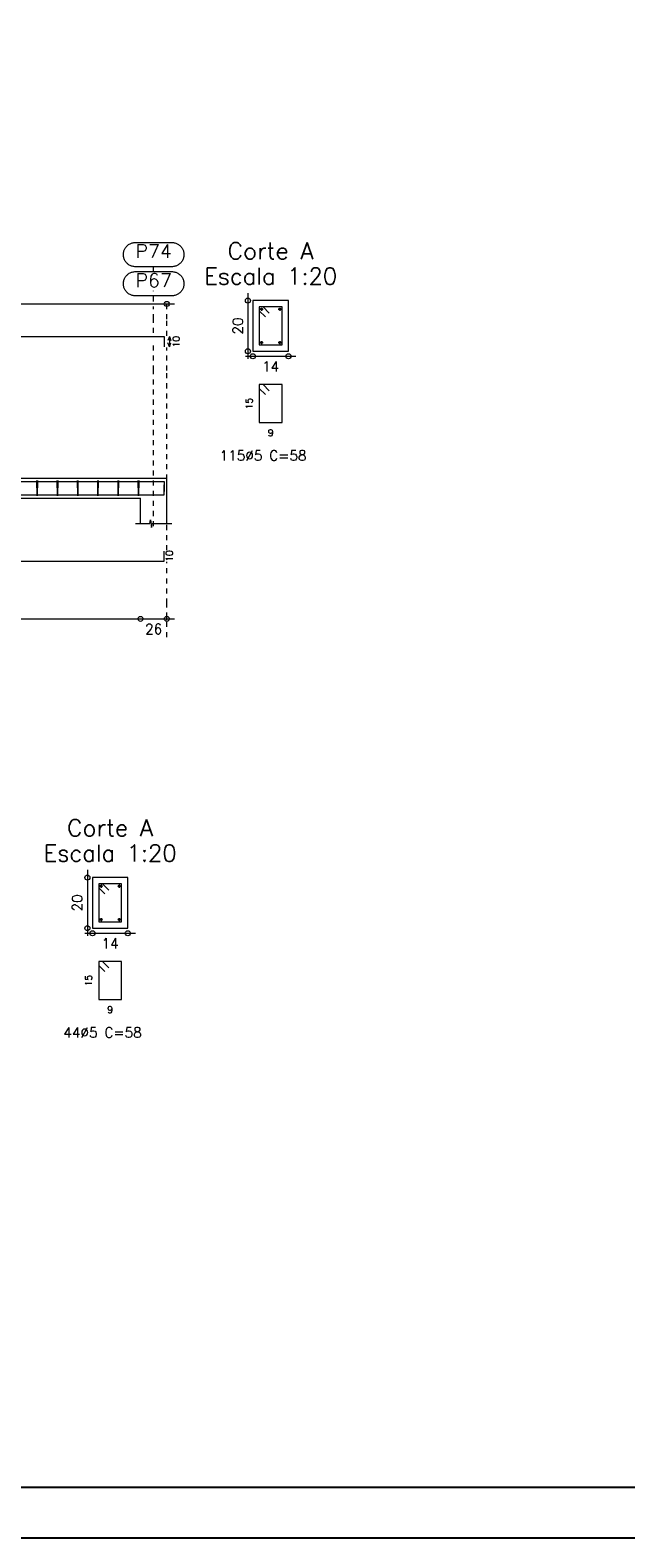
# Model space of a CAD drawing. Header units: millimetres. Extents: x -80 to 444, y 0 to 170.
# Tile 120 of 133: x 324 to 335, y 65 to 95. Entities that reach past the tile are written whole.
import ezdxf
from ezdxf.enums import TextEntityAlignment as Align

# ---------------------------------------------------------------- set-up
doc = ezdxf.new("R2010")
doc.units = ezdxf.units.MM
doc.linetypes.add('CYPE_PUNTO', pattern=[0.075, 0, -0.075])
for name, color, linetype, lineweight in [('ARM_COMPRIMENTOS', 3, 'Continuous', 0), ('ARM_DENTRO_VIGA', 4, 'Continuous', 15), ('ARM_ESTRIBOS', 3, 'Continuous', 0), ('COT_COTAS', 3, 'Continuous', 0), ('COT_EST', 3, 'Continuous', 0), ('COT_LIN_APOIOS', 2, 'CYPE_PUNTO', 0), ('COT_LIN_AUX_COTA', 2, 'CYPE_PUNTO', 0), ('REF_REFERENCIA', 3, 'Continuous', 0), ('SEC_CONTORNOS', 2, 'Continuous', 9), ('SEC_DIM_VIGA', 3, 'Continuous', 0), ('TEXTO_REF_NOME', 3, 'Continuous', 0), ('TEXTO_REF_REFERENCIA', 3, 'Continuous', 0)]:
    doc.layers.add(name, color=color, linetype=linetype, lineweight=lineweight)
doc.styles.add('CYPETXT', font='romans', dxfattribs={"height": 0.2})

msp = doc.modelspace()

# ---------------------------------------------------------------- linework, layer by layer
at = {"color": 2}
msp.add_lwpolyline([(270, 124.4), (270, 65), (354.1, 65), (354.1, 124.4)], close=True, dxfattribs=at)
at = {"color": 6}
msp.add_lwpolyline([(272.5, 123.4), (272.5, 66), (353.1, 66), (353.1, 123.4)], close=True, dxfattribs=at)
at = {"layer": 'ARM_COMPRIMENTOS'}
for p, q in [((326.2815, 88.7357), (326.2515, 88.6607)), ((326.2815, 88.5357), (326.2515, 88.6107)), ((326.2815, 88.7357), (326.3115, 88.6607)), ((326.2815, 88.7357), (326.2815, 88.5357)), ((326.2815, 88.5357), (326.3115, 88.6107))]:
    msp.add_line(p, q, dxfattribs=at)
at = {"layer": 'ARM_DENTRO_VIGA'}
for p, q in [((328.072, 89.2767), (328.132, 89.2767)), ((328.072, 89.2767), (328.132, 89.2767)), ((328.102, 89.3067), (328.102, 89.2467)), ((328.102, 89.3067), (328.102, 89.2467)), ((328.432, 89.2767), (328.492, 89.2767)), ((328.432, 89.2767), (328.492, 89.2767)), ((328.462, 89.3067), (328.462, 89.2467)), ((328.462, 89.3067), (328.462, 89.2467)), ((328.072, 88.6167), (328.132, 88.6167)), ((328.102, 88.6467), (328.102, 88.5867)), ((328.432, 88.6167), (328.492, 88.6167)), ((328.462, 88.6467), (328.462, 88.5867)), ((324.902, 77.8767), (324.962, 77.8767)), ((324.932, 77.9067), (324.932, 77.8467)), ((325.262, 77.8767), (325.322, 77.8767)), ((325.292, 77.9067), (325.292, 77.8467)), ((324.902, 77.2167), (324.962, 77.2167)), ((324.932, 77.2467), (324.932, 77.1867)), ((325.262, 77.2167), (325.322, 77.2167)), ((325.292, 77.2467), (325.292, 77.1867))]:
    msp.add_line(p, q, dxfattribs=at)
for points in [[(302.8815, 88.7357), (326.1815, 88.7357), (326.1815, 88.5357)], [(302.8815, 85.8732), (326.1815, 85.8732), (326.1815, 85.6732)], [(317.0815, 85.6092), (326.1815, 85.6092), (326.1815, 85.8092)], [(317.0815, 84.2987), (326.1815, 84.2987), (326.1815, 84.4987)]]:
    msp.add_lwpolyline(points, dxfattribs=at)
for centre in [(328.102, 89.2767), (328.102, 89.2767), (328.462, 89.2767), (328.462, 89.2767), (328.102, 88.6167), (328.462, 88.6167), (324.932, 77.8767), (325.292, 77.8767), (324.932, 77.2167), (325.292, 77.2167)]:
    msp.add_circle(centre, 0.02, dxfattribs=at)
at = {"layer": 'ARM_ESTRIBOS'}
for points in [[(328.2545, 89.1992), (328.132, 89.3217), (328.057, 89.3217), (328.057, 88.5717), (328.507, 88.5717), (328.507, 89.3217), (328.057, 89.3217), (328.057, 89.2467), (328.1795, 89.1242)], [(328.2545, 87.6642), (328.132, 87.7867), (328.057, 87.7867), (328.057, 87.0367), (328.507, 87.0367), (328.507, 87.7867), (328.057, 87.7867), (328.057, 87.7117), (328.1795, 87.5892)], [(323.6775, 85.8422), (323.6775, 85.8912), (323.6725, 85.5912), (323.6675, 85.8912), (323.6675, 85.8612), (323.6675, 85.8122)], [(324.0775, 85.8422), (324.0775, 85.8912), (324.0725, 85.5912), (324.0675, 85.8912), (324.0675, 85.8612), (324.0675, 85.8122)], [(324.4775, 85.8422), (324.4775, 85.8912), (324.4725, 85.5912), (324.4675, 85.8912), (324.4675, 85.8612), (324.4675, 85.8122)], [(324.8775, 85.8422), (324.8775, 85.8912), (324.8725, 85.5912), (324.8675, 85.8912), (324.8675, 85.8612), (324.8675, 85.8122)], [(325.2775, 85.8422), (325.2775, 85.8912), (325.2725, 85.5912), (325.2675, 85.8912), (325.2675, 85.8612), (325.2675, 85.8122)], [(325.6775, 85.8422), (325.6775, 85.8912), (325.6725, 85.5912), (325.6675, 85.8912), (325.6675, 85.8612), (325.6675, 85.8122)], [(325.0845, 77.7992), (324.962, 77.9217), (324.887, 77.9217), (324.887, 77.1717), (325.337, 77.1717), (325.337, 77.9217), (324.887, 77.9217), (324.887, 77.8467), (325.0095, 77.7242)], [(325.0845, 76.2642), (324.962, 76.3867), (324.887, 76.3867), (324.887, 75.6367), (325.337, 75.6367), (325.337, 76.3867), (324.887, 76.3867), (324.887, 76.3117), (325.0095, 76.1892)]]:
    msp.add_lwpolyline(points, dxfattribs=at)
at = {"layer": 'COT_COTAS'}
msp.add_lwpolyline([(277.8015, 89.3807), (285.4915, 89.3807), (291.5715, 89.3807), (300.2915, 89.3807), (308.8915, 89.3807), (317.3715, 89.3807), (326.3815, 89.3807)], dxfattribs=at)
msp.add_circle((326.2315, 89.3807), 0.05, dxfattribs=at)
at = {"layer": 'COT_EST'}
msp.add_lwpolyline([(277.8015, 83.1587), (278.2315, 83.1587), (285.2315, 83.1587), (285.4915, 83.1587), (285.7515, 83.1587), (291.3115, 83.1587), (291.5715, 83.1587), (291.8315, 83.1587), (300.0315, 83.1587), (300.2915, 83.1587), (300.5515, 83.1587), (308.6315, 83.1587), (308.8915, 83.1587), (309.1515, 83.1587), (317.1115, 83.1587), (317.3715, 83.1587), (317.6315, 83.1587), (325.7115, 83.1587), (326.3815, 83.1587)], dxfattribs=at)
for centre in [(325.7115, 83.1587), (326.2315, 83.1587)]:
    msp.add_circle(centre, 0.05, dxfattribs=at)
at = {"layer": 'COT_LIN_APOIOS'}
for points in [[(326.2315, 88.7507), (326.2315, 89.0807), (326.2315, 89.3557), (326.2315, 89.3807)], [(326.2315, 84.5137), (326.2315, 88.0632), (326.2315, 88.5207)], [(326.2315, 82.7987), (326.2315, 83.1337), (326.2315, 83.1837), (326.2315, 83.4587), (326.2315, 84.2837)]]:
    msp.add_lwpolyline(points, dxfattribs=at)
at = {"layer": 'COT_LIN_AUX_COTA'}
for p, q in [((325.9715, 90.0207), (325.9715, 90.1167)), ((325.9715, 89.4307), (325.9715, 89.6407))]:
    msp.add_line(p, q, dxfattribs=at)
for points in [[(325.9715, 88.8107), (325.9715, 89.0807), (325.9715, 89.3307)], [(325.9715, 84.9912), (325.9715, 88.0632), (325.9715, 88.6607)]]:
    msp.add_lwpolyline(points, dxfattribs=at)
at = {"layer": 'REF_REFERENCIA'}
for points in [[(326.3295, 90.5967), (326.3455, 90.5962), (326.3615, 90.5946), (326.3773, 90.5919), (326.3929, 90.5882), (326.4082, 90.5834), (326.4232, 90.5777), (326.4377, 90.5709), (326.4518, 90.5632), (326.4653, 90.5546), (326.4782, 90.5451), (326.4905, 90.5347), (326.502, 90.5236), (326.5128, 90.5117), (326.5227, 90.4991), (326.5318, 90.4859), (326.54, 90.4721), (326.5472, 90.4578), (326.5535, 90.443), (326.5587, 90.4278), (326.563, 90.4124), (326.5662, 90.3966), (326.5683, 90.3807), (326.5694, 90.3647), (326.5694, 90.3487), (326.5683, 90.3327), (326.5662, 90.3168), (326.563, 90.3011), (326.5587, 90.2856), (326.5535, 90.2705), (326.5472, 90.2557), (326.54, 90.2414), (326.5318, 90.2276), (326.5227, 90.2144), (326.5128, 90.2018), (326.502, 90.1899), (326.4905, 90.1787), (326.4782, 90.1684), (326.4653, 90.1589), (326.4518, 90.1502), (326.4377, 90.1425), (326.4232, 90.1358), (326.4082, 90.13), (326.3929, 90.1253), (326.3773, 90.1215), (326.3615, 90.1189), (326.3455, 90.1173), (326.3295, 90.1167), (325.6135, 90.1167), (325.5975, 90.1173), (325.5815, 90.1189), (325.5657, 90.1215), (325.5501, 90.1253), (325.5348, 90.13), (325.5198, 90.1358), (325.5053, 90.1425), (325.4912, 90.1502), (325.4777, 90.1589), (325.4648, 90.1684), (325.4525, 90.1787), (325.441, 90.1899), (325.4302, 90.2018), (325.4203, 90.2144), (325.4112, 90.2276), (325.403, 90.2414), (325.3958, 90.2557), (325.3895, 90.2705), (325.3843, 90.2856), (325.38, 90.3011), (325.3768, 90.3168), (325.3747, 90.3327), (325.3736, 90.3487), (325.3736, 90.3647), (325.3747, 90.3807), (325.3768, 90.3966), (325.38, 90.4124), (325.3843, 90.4278), (325.3895, 90.443), (325.3958, 90.4578), (325.403, 90.4721), (325.4112, 90.4859), (325.4203, 90.4991), (325.4302, 90.5117), (325.441, 90.5236), (325.4525, 90.5347), (325.4648, 90.5451), (325.4777, 90.5546), (325.4912, 90.5632), (325.5053, 90.5709), (325.5198, 90.5777), (325.5348, 90.5834), (325.5501, 90.5882), (325.5657, 90.5919), (325.5815, 90.5946), (325.5975, 90.5962), (325.6135, 90.5967), (326.3295, 90.5967)], [(326.3295, 90.0207), (326.3455, 90.0202), (326.3615, 90.0186), (326.3773, 90.0159), (326.3929, 90.0122), (326.4082, 90.0074), (326.4232, 90.0017), (326.4377, 89.9949), (326.4518, 89.9872), (326.4653, 89.9786), (326.4782, 89.9691), (326.4905, 89.9587), (326.502, 89.9476), (326.5128, 89.9357), (326.5227, 89.9231), (326.5318, 89.9099), (326.54, 89.8961), (326.5472, 89.8818), (326.5535, 89.867), (326.5587, 89.8518), (326.563, 89.8364), (326.5662, 89.8206), (326.5683, 89.8047), (326.5694, 89.7887), (326.5694, 89.7727), (326.5683, 89.7567), (326.5662, 89.7408), (326.563, 89.7251), (326.5587, 89.7096), (326.5535, 89.6945), (326.5472, 89.6797), (326.54, 89.6654), (326.5318, 89.6516), (326.5227, 89.6384), (326.5128, 89.6258), (326.502, 89.6139), (326.4905, 89.6027), (326.4782, 89.5924), (326.4653, 89.5829), (326.4518, 89.5742), (326.4377, 89.5665), (326.4232, 89.5598), (326.4082, 89.554), (326.3929, 89.5493), (326.3773, 89.5455), (326.3615, 89.5429), (326.3455, 89.5413), (326.3295, 89.5407), (325.6135, 89.5407), (325.5975, 89.5413), (325.5815, 89.5429), (325.5657, 89.5455), (325.5501, 89.5493), (325.5348, 89.554), (325.5198, 89.5598), (325.5053, 89.5665), (325.4912, 89.5742), (325.4777, 89.5829), (325.4648, 89.5924), (325.4525, 89.6027), (325.441, 89.6139), (325.4302, 89.6258), (325.4203, 89.6384), (325.4112, 89.6516), (325.403, 89.6654), (325.3958, 89.6797), (325.3895, 89.6945), (325.3843, 89.7096), (325.38, 89.7251), (325.3768, 89.7408), (325.3747, 89.7567), (325.3736, 89.7727), (325.3736, 89.7887), (325.3747, 89.8047), (325.3768, 89.8206), (325.38, 89.8364), (325.3843, 89.8518), (325.3895, 89.867), (325.3958, 89.8818), (325.403, 89.8961), (325.4112, 89.9099), (325.4203, 89.9231), (325.4302, 89.9357), (325.441, 89.9476), (325.4525, 89.9587), (325.4648, 89.9691), (325.4777, 89.9786), (325.4912, 89.9872), (325.5053, 89.9949), (325.5198, 90.0017), (325.5348, 90.0074), (325.5501, 90.0122), (325.5657, 90.0159), (325.5815, 90.0186), (325.5975, 90.0202), (325.6135, 90.0207), (326.3295, 90.0207)]]:
    msp.add_lwpolyline(points, close=True, dxfattribs=at)
at = {"layer": 'SEC_CONTORNOS'}
for p, q in [((325.7115, 85.9412), (326.2315, 85.9412)), ((326.2315, 85.5412), (326.2315, 85.9412)), ((317.6315, 85.5412), (325.7115, 85.5412)), ((325.7115, 85.0412), (325.7115, 85.5412))]:
    msp.add_line(p, q, dxfattribs=at)
for points in [[(327.932, 89.4467), (327.932, 88.4467), (328.632, 88.4467), (328.632, 89.4467), (327.932, 89.4467)], [(324.762, 78.0467), (324.762, 77.0467), (325.462, 77.0467), (325.462, 78.0467), (324.762, 78.0467)]]:
    msp.add_lwpolyline(points, close=True, dxfattribs=at)
for points in [[(317.3715, 85.9412), (317.6315, 85.9412), (325.7115, 85.9412), (326.2315, 85.9412)], [(326.2315, 85.0412), (326.2315, 85.5412), (326.2315, 85.9412)], [(325.6115, 85.0412), (325.8945, 85.0412), (325.907, 85.1162), (325.932, 84.9662), (325.9445, 85.0412), (326.3315, 85.0412)]]:
    msp.add_lwpolyline(points, dxfattribs=at)
at = {"layer": 'SEC_DIM_VIGA'}
for p, q in [((327.832, 89.5967), (327.832, 88.2967)), ((327.782, 88.3467), (328.782, 88.3467)), ((324.662, 78.1967), (324.662, 76.8967)), ((324.612, 76.9467), (325.612, 76.9467))]:
    msp.add_line(p, q, dxfattribs=at)
for centre in [(327.832, 89.4467), (327.832, 88.4467), (327.932, 88.3467), (328.632, 88.3467), (324.662, 78.0467), (324.662, 77.0467), (324.762, 76.9467), (325.462, 76.9467)]:
    msp.add_circle(centre, 0.05, dxfattribs=at)

# ---------------------------------------------------------------- texts
at = {"layer": 'ARM_COMPRIMENTOS', "style": 'CYPETXT', "width": 0.953514}
for p, p2 in [((326.4815, 88.5237), (326.4815, 88.7477)), ((326.3482, 84.2867), (326.3482, 84.5107))]:
    msp.add_text('10', height=0.13333, rotation=90, dxfattribs=at).set_placement(p, p2, align=Align.FIT)
at = {"layer": 'ARM_ESTRIBOS', "style": 'CYPETXT'}
for s, width, p, p2 in [('115%%c5 C=58', 0.883235, (327.274, 86.2867), (328.99, 86.2867)), ('44%%c5 C=58', 0.88337, (324.188, 74.8867), (325.736, 74.8867))]:
    msp.add_text(s, height=0.2, dxfattribs=dict(at, width=width)).set_placement(p, p2, align=Align.FIT)
at = {"layer": 'COT_EST', "style": 'CYPETXT', "width": 0.953514}
msp.add_text('26', height=0.2, dxfattribs=at).set_placement((325.8035, 82.8587), (326.1395, 82.8587), align=Align.FIT)
at = {"layer": 'SEC_DIM_VIGA', "style": 'CYPETXT', "width": 0.953514}
for s, height, p, p2 in [('20', 0.2, (327.732, 88.7787), (327.732, 89.1147)), ('15', 0.13333, (327.9237, 87.2997), (327.9237, 87.5237)), ('20', 0.2, (324.562, 77.3787), (324.562, 77.7147)), ('15', 0.13333, (324.7537, 75.8997), (324.7537, 76.1237))]:
    msp.add_text(s, height=height, rotation=90, dxfattribs=at).set_placement(p, p2, align=Align.FIT)
at = {"layer": 'SEC_DIM_VIGA', "style": 'CYPETXT'}
for s, height, width, p, p2 in [('14', 0.2, 0.928421, (328.114, 88.0467), (328.45, 88.0467)), ('9', 0.1333, 1.1025, (328.226, 86.7701), (328.338, 86.7701)), ('14', 0.2, 0.928421, (324.944, 76.6467), (325.28, 76.6467)), ('9', 0.1333, 1.1025, (325.056, 75.3701), (325.168, 75.3701))]:
    msp.add_text(s, height=height, dxfattribs=dict(at, width=width)).set_placement(p, p2, align=Align.FIT)
at = {"layer": 'TEXTO_REF_NOME', "style": 'CYPETXT'}
for s, height, width, p, p2 in [('Corte A', 0.33333, 0.885124, (327.432, 90.2634), (329.132, 90.2634)), ('Escala 1:20', 0.333333, 0.879654, (326.9695, 89.7634), (329.5945, 89.7634)), ('Corte A', 0.33333, 0.885124, (324.262, 78.8634), (325.962, 78.8634)), ('Escala 1:20', 0.333333, 0.879654, (323.7995, 78.3634), (326.4245, 78.3634))]:
    msp.add_text(s, height=height, dxfattribs=dict(at, width=width)).set_placement(p, p2, align=Align.FIT)
at = {"layer": 'TEXTO_REF_REFERENCIA', "style": 'CYPETXT'}
for s, width, p, p2 in [('P74', 0.955678, (325.6135, 90.2901), (326.3295, 90.2901)), ('P67', 0.972155, (325.6135, 89.7141), (326.3295, 89.7141))]:
    msp.add_text(s, height=0.26667, dxfattribs=dict(at, width=width)).set_placement(p, p2, align=Align.FIT)

doc.saveas('drawing.dxf')
